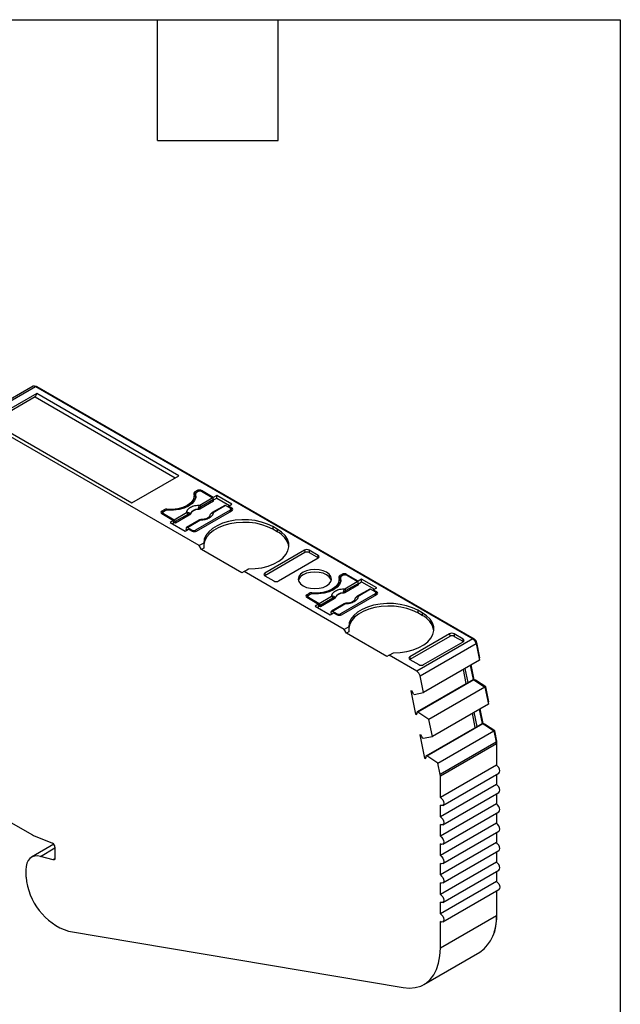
# Model space of a CAD drawing. Header units: millimetres. Extents: x 6 to 273, y 6 to 210.
# Tile 6 of 6: x 235 to 273, y 147 to 210. Entities that reach past the tile are written whole.
import ezdxf

# ---------------------------------------------------------------- set-up
doc = ezdxf.new("R2010")
doc.units = ezdxf.units.MM
doc.linetypes.add('SLD-Solid', pattern=[0])
doc.layers.add('TEXT', color=140, linetype='SLD-Solid', lineweight=25)

msp = doc.modelspace()

# ---------------------------------------------------------------- linework, layer by layer
for p, q in [((235.998, 186.42), (232.462, 184.379)), ((232.612, 184.364), (236.148, 186.405)), ((236.219, 185.956), (233.249, 184.241)), ((236.219, 185.956), (236.128, 185.74)), ((236.148, 186.405), (263.742, 170.475)), ((236.219, 186.364), (236.254, 186.384)), ((245.199, 180.771), (236.219, 185.956)), ((263.849, 170.454), (236.254, 186.384)), ((236.128, 185.74), (233.39, 184.16)), ((236.128, 185.74), (244.967, 180.637)), ((246.481, 176.357), (232.612, 184.364)), ((233.249, 184.241), (242.229, 179.057)), ((242.229, 179.057), (245.199, 180.771)), ((246.34, 179.827), (246.198, 179.745)), ((246.198, 179.745), (246.198, 179.582)), ((246.246, 179.61), (246.198, 179.582)), ((246.246, 179.623), (246.246, 179.46)), ((246.248, 179.443), (246.248, 179.607)), ((246.411, 179.766), (246.304, 179.705)), ((246.34, 179.827), (246.34, 179.725)), ((247.365, 179.398), (246.623, 179.827)), ((246.623, 179.827), (246.623, 179.766)), ((247.3, 179.375), (246.623, 179.766)), ((246.16, 179.347), (246.16, 179.511)), ((246.257, 179.398), (246.248, 179.443)), ((247.377, 179.167), (246.512, 178.667)), ((246.513, 178.92), (247.3, 179.375)), ((247.371, 179.259), (246.584, 178.805)), ((247.577, 179.521), (247.365, 179.398)), ((247.365, 179.288), (247.365, 179.398)), ((247.377, 179.167), (247.371, 179.259)), ((247.372, 179.239), (247.577, 179.358)), ((248.525, 178.974), (247.577, 179.521)), ((247.577, 179.358), (247.577, 179.521)), ((247.577, 179.358), (248.383, 178.892)), ((248.313, 178.851), (248.525, 178.974)), ((244.254, 178.623), (244.112, 178.541)), ((244.112, 178.541), (244.112, 178.378)), ((244.175, 178.414), (244.112, 178.378)), ((244.112, 178.378), (244.855, 177.949)), ((244.175, 178.439), (244.175, 178.342)), ((244.325, 178.562), (244.218, 178.5)), ((244.218, 178.378), (244.896, 177.987)), ((244.218, 178.317), (244.218, 178.378)), ((244.254, 178.623), (244.254, 178.521)), ((244.427, 178.655), (244.427, 178.593)), ((244.896, 177.987), (245.683, 178.441)), ((245.838, 178.278), (245.832, 178.342)), ((245.894, 178.34), (245.892, 178.354)), ((248.426, 178.602), (246.234, 177.337)), ((246.304, 177.276), (248.532, 178.562)), ((246.406, 178.651), (246.406, 178.635)), ((246.512, 178.667), (246.509, 178.732)), ((248.087, 178.897), (247.3, 178.442)), ((248.137, 178.892), (247.35, 178.437)), ((248.426, 178.725), (248.137, 178.892)), ((248.532, 178.725), (248.313, 178.851)), ((248.313, 178.79), (248.313, 178.851)), ((248.426, 178.5), (248.426, 178.602)), ((248.47, 178.526), (248.47, 178.664)), ((248.47, 178.598), (248.532, 178.562)), ((248.532, 178.562), (248.532, 178.725)), ((244.855, 177.949), (244.643, 177.827)), ((244.643, 177.827), (245.59, 177.28)), ((244.855, 177.786), (244.784, 177.745)), ((244.855, 177.949), (244.855, 177.786)), ((244.973, 177.779), (244.855, 177.847)), ((245.754, 178.326), (244.967, 177.872)), ((244.967, 177.872), (244.973, 177.779)), ((245.838, 178.278), (244.973, 177.779)), ((246.47, 177.963), (245.683, 177.509)), ((245.733, 177.504), (246.52, 177.958)), ((245.59, 177.28), (245.802, 177.402)), ((245.656, 177.385), (245.662, 177.47)), ((245.714, 177.351), (245.656, 177.385)), ((245.733, 177.504), (246.022, 177.337)), ((245.802, 177.402), (246.022, 177.276)), ((246.022, 177.337), (246.022, 177.276)), ((246.234, 177.249), (246.234, 177.337)), ((251.396, 177.398), (251.113, 177.562)), ((251.113, 177.562), (251.113, 177.398)), ((251.396, 177.235), (251.113, 177.398)), ((251.396, 177.398), (251.396, 177.235)), ((246.76, 176.518), (246.481, 176.357)), ((246.623, 176.112), (246.481, 176.357)), ((246.774, 176.2), (246.623, 176.112)), ((249.168, 174.643), (246.623, 176.112)), ((253.127, 176.071), (250.618, 174.623)), ((253.14, 175.915), (250.618, 174.459)), ((253.127, 176.071), (253.14, 175.915)), ((253.983, 175.742), (253.411, 176.072)), ((253.411, 176.072), (253.423, 175.915)), ((253.423, 175.915), (253.994, 175.586)), ((251.473, 174.129), (253.982, 175.578)), ((253.995, 175.586), (253.983, 175.742)), ((249.31, 174.725), (249.168, 174.643)), ((249.31, 174.725), (249.588, 174.885)), ((255.631, 171.075), (249.31, 174.725)), ((250.618, 174.623), (250.607, 174.466)), ((250.618, 174.459), (251.19, 174.129)), ((255.31, 174.065), (255.31, 174.229)), ((255.49, 174.545), (255.348, 174.463)), ((255.348, 174.463), (255.348, 174.3)), ((255.396, 174.327), (255.348, 174.3)), ((255.396, 174.341), (255.396, 174.178)), ((255.398, 174.161), (255.398, 174.325)), ((255.407, 174.116), (255.398, 174.161)), ((255.56, 174.484), (255.454, 174.422)), ((255.49, 174.545), (255.49, 174.443)), ((255.663, 173.638), (256.45, 174.093)), ((256.515, 174.116), (255.773, 174.545)), ((255.773, 174.545), (255.773, 174.484)), ((256.45, 174.093), (255.773, 174.484)), ((256.727, 174.239), (256.515, 174.116)), ((256.515, 174.006), (256.515, 174.116)), ((256.522, 173.957), (256.727, 174.075)), ((257.675, 173.692), (256.727, 174.239)), ((256.727, 174.075), (256.727, 174.239)), ((256.727, 174.075), (257.533, 173.61)), ((253.577, 173.373), (253.577, 173.311)), ((255.556, 173.368), (255.556, 173.353)), ((255.662, 173.385), (255.659, 173.45)), ((256.527, 173.885), (255.662, 173.385)), ((256.521, 173.977), (255.734, 173.523)), ((257.237, 173.614), (256.45, 173.16)), ((257.287, 173.609), (256.5, 173.155)), ((256.527, 173.885), (256.521, 173.977)), ((257.576, 173.443), (257.287, 173.609)), ((257.463, 173.569), (257.675, 173.692)), ((257.682, 173.443), (257.463, 173.569)), ((257.463, 173.508), (257.463, 173.569)), ((257.62, 173.244), (257.62, 173.382)), ((257.682, 173.28), (257.682, 173.443)), ((253.404, 173.341), (253.262, 173.259)), ((253.262, 173.259), (253.262, 173.096)), ((253.325, 173.132), (253.262, 173.096)), ((253.262, 173.096), (254.005, 172.667)), ((253.325, 173.157), (253.325, 173.06)), ((253.475, 173.28), (253.368, 173.218)), ((253.368, 173.096), (254.046, 172.705)), ((253.368, 173.035), (253.368, 173.096)), ((253.404, 173.341), (253.404, 173.239)), ((254.046, 172.705), (254.833, 173.159)), ((254.904, 173.044), (254.117, 172.589)), ((254.988, 172.996), (254.123, 172.497)), ((254.988, 172.996), (254.982, 173.06)), ((255.044, 173.057), (255.042, 173.072)), ((257.576, 173.32), (255.384, 172.055)), ((255.454, 171.994), (257.682, 173.28)), ((257.576, 173.218), (257.576, 173.32)), ((257.62, 173.315), (257.682, 173.279)), ((254.005, 172.667), (253.793, 172.545)), ((253.793, 172.545), (254.74, 171.998)), ((254.005, 172.504), (253.934, 172.463)), ((254.005, 172.667), (254.005, 172.504)), ((254.123, 172.497), (254.005, 172.565)), ((254.117, 172.589), (254.123, 172.497)), ((254.806, 172.103), (254.812, 172.188)), ((255.62, 172.681), (254.833, 172.227)), ((254.883, 172.222), (255.67, 172.676)), ((254.883, 172.222), (255.172, 172.055)), ((260.546, 172.116), (260.263, 172.279)), ((260.263, 172.279), (260.263, 172.116)), ((254.74, 171.998), (254.952, 172.12)), ((254.864, 172.069), (254.806, 172.103)), ((254.952, 172.12), (255.172, 171.994)), ((255.172, 172.055), (255.172, 171.994)), ((255.384, 171.967), (255.384, 172.055)), ((260.546, 171.953), (260.263, 172.116)), ((260.546, 172.116), (260.546, 171.953)), ((255.91, 171.236), (255.631, 171.075)), ((255.773, 170.83), (255.631, 171.075)), ((255.924, 170.918), (255.773, 170.83)), ((258.318, 169.361), (255.773, 170.83)), ((262.277, 170.789), (259.768, 169.341)), ((262.29, 170.633), (259.768, 169.177)), ((263.742, 170.475), (260.207, 168.434)), ((260.623, 168.847), (263.132, 170.296)), ((262.277, 170.789), (262.29, 170.633)), ((263.133, 170.459), (262.561, 170.789)), ((262.561, 170.789), (262.573, 170.633)), ((262.573, 170.633), (263.144, 170.304)), ((263.145, 170.304), (263.133, 170.459)), ((263.804, 170.429), (263.849, 170.454)), ((260.412, 168.134), (263.947, 170.175)), ((263.934, 170.225), (263.985, 170.254)), ((263.947, 170.175), (264.161, 169.133)), ((264.185, 169.276), (263.985, 170.254)), ((258.46, 169.442), (258.318, 169.361)), ((258.46, 169.442), (258.738, 169.603)), ((260.207, 168.434), (258.46, 169.442)), ((259.768, 169.341), (259.757, 169.184)), ((259.768, 169.177), (260.339, 168.847)), ((264.161, 169.133), (260.625, 167.092)), ((264.137, 169.248), (264.185, 169.276)), ((263.328, 167.658), (263.146, 168.547)), ((263.444, 167.724), (263.262, 168.614)), ((263.58, 168.797), (263.762, 167.908)), ((263.818, 167.898), (263.628, 168.825)), ((263.803, 167.897), (260.268, 165.856)), ((260.625, 167.092), (260.412, 168.134)), ((263.444, 167.724), (263.762, 167.908)), ((263.762, 167.908), (263.803, 167.897)), ((263.803, 167.897), (264.508, 167.433)), ((263.809, 167.893), (263.818, 167.898)), ((263.916, 167.872), (263.818, 167.898)), ((263.876, 167.849), (263.916, 167.872)), ((264.559, 167.449), (263.916, 167.872)), ((259.909, 167.177), (259.825, 167.2)), ((259.825, 167.2), (260.126, 165.725)), ((263.444, 167.724), (260.226, 165.867)), ((264.508, 167.433), (260.973, 165.392)), ((264.508, 167.433), (264.728, 166.36)), ((264.511, 167.421), (264.559, 167.449)), ((264.753, 166.504), (264.559, 167.449)), ((259.998, 166.984), (260.039, 166.973)), ((260.039, 166.973), (260.625, 167.092)), ((264.728, 166.36), (261.192, 164.319)), ((264.147, 166.025), (264.329, 165.136)), ((264.385, 165.126), (264.196, 166.053)), ((264.704, 166.476), (264.753, 166.504)), ((260.126, 165.725), (260.227, 165.783)), ((260.126, 165.725), (260.211, 165.702)), ((260.268, 165.856), (260.226, 165.867)), ((260.973, 165.392), (260.268, 165.856)), ((261.192, 164.319), (260.973, 165.392)), ((263.896, 164.886), (263.714, 165.775)), ((264.011, 164.952), (263.829, 165.842)), ((260.794, 163.095), (264.011, 164.952)), ((260.835, 163.084), (264.37, 165.125)), ((264.011, 164.952), (264.329, 165.136)), ((264.329, 165.136), (264.37, 165.125)), ((264.37, 165.125), (265.074, 164.662)), ((264.376, 165.121), (264.385, 165.126)), ((264.483, 165.1), (264.385, 165.126)), ((264.444, 165.077), (264.483, 165.1)), ((265.125, 164.677), (264.483, 165.1)), ((265.077, 164.65), (265.125, 164.677)), ((265.259, 164.025), (265.125, 164.677)), ((260.476, 164.405), (260.392, 164.428)), ((260.392, 164.428), (260.694, 162.953)), ((260.565, 164.212), (260.606, 164.201)), ((260.606, 164.201), (261.192, 164.319)), ((261.539, 162.621), (265.074, 164.662)), ((265.074, 164.662), (265.221, 163.945)), ((265.221, 163.945), (261.685, 161.904)), ((261.693, 161.837), (265.228, 163.878)), ((265.21, 163.997), (265.259, 164.025)), ((265.219, 163.954), (265.264, 163.98)), ((265.228, 163.878), (265.228, 162.513)), ((265.264, 162.489), (265.264, 163.98)), ((260.694, 162.953), (260.794, 163.011)), ((260.694, 162.953), (260.778, 162.93)), ((260.835, 163.084), (260.794, 163.095)), ((261.539, 162.621), (260.835, 163.084)), ((261.685, 161.904), (261.539, 162.621)), ((265.228, 162.513), (261.693, 160.472)), ((261.693, 160.472), (261.693, 161.837)), ((261.843, 159.967), (265.378, 162.008)), ((265.228, 161.922), (265.228, 161.288)), ((265.264, 161.264), (265.264, 161.942)), ((265.228, 161.288), (261.693, 159.247)), ((261.843, 158.743), (265.378, 160.784)), ((265.228, 160.697), (265.228, 160.064)), ((265.264, 160.04), (265.264, 160.717)), ((233.071, 159.758), (235.902, 158.124)), ((265.228, 160.064), (261.693, 158.022)), ((261.693, 159.247), (261.693, 159.982)), ((261.843, 157.518), (265.378, 159.559)), ((265.228, 159.472), (265.228, 158.839)), ((265.264, 158.815), (265.264, 159.493)), ((265.228, 158.839), (261.693, 156.798)), ((261.693, 158.022), (261.693, 158.757)), ((236.007, 158.072), (237.208, 157.587)), ((261.843, 156.293), (265.378, 158.334)), ((265.228, 158.247), (265.228, 157.614)), ((265.264, 157.59), (265.264, 158.268)), ((237.302, 157.51), (235.895, 156.697)), ((236.451, 156.747), (237.37, 157.278)), ((237.37, 157.332), (237.37, 156.626)), ((265.228, 157.614), (261.693, 155.573)), ((261.693, 156.798), (261.693, 157.533)), ((237.265, 156.529), (236.451, 156.747)), ((261.843, 155.068), (265.378, 157.109)), ((265.228, 157.023), (265.228, 156.389)), ((265.264, 156.365), (265.264, 157.043)), ((237.365, 156.587), (237.265, 156.529)), ((265.228, 156.389), (261.693, 154.348)), ((261.693, 155.573), (261.693, 156.308)), ((235.531, 155.894), (235.531, 155.649)), ((261.843, 153.843), (265.378, 155.884)), ((265.228, 155.798), (265.228, 155.164)), ((265.264, 155.14), (265.264, 155.818)), ((265.228, 155.164), (261.693, 153.123)), ((261.693, 154.348), (261.693, 155.083)), ((261.843, 152.618), (265.378, 154.659)), ((265.228, 154.573), (265.228, 152.992)), ((265.264, 153.094), (265.264, 154.593)), ((261.693, 153.123), (261.693, 153.858)), ((265.228, 152.992), (261.693, 150.951)), ((265.228, 153.073), (265.264, 153.094)), ((261.693, 150.951), (261.693, 152.633)), ((238.222, 152.019), (259.337, 148.462)), ((260.657, 148.661), (264.192, 150.702))]:
    msp.add_line(p, q)
at = {"flags": 128}
for points in [[(246.142, 179.646), (246.156, 179.442), (246.087, 179.243), (245.939, 179.058), (245.721, 178.898), (245.444, 178.772), (245.124, 178.687), (244.779, 178.648), (244.427, 178.655)], [(246.248, 179.607), (246.257, 179.4), (246.184, 179.197), (246.032, 179.01), (245.809, 178.847), (245.528, 178.719), (245.204, 178.631), (244.853, 178.589), (244.494, 178.594)], [(246.248, 179.443), (246.246, 179.457), (246.246, 179.46)], [(251.113, 177.562), (250.785, 177.721), (250.415, 177.847), (250.015, 177.935), (249.594, 177.984), (249.165, 177.99), (248.74, 177.956), (248.332, 177.88), (247.951, 177.766), (247.608, 177.617), (247.314, 177.437), (247.076, 177.231), (246.902, 177.005), (246.795, 176.765), (246.76, 176.518)], [(251.113, 177.398), (250.794, 177.554), (250.435, 177.678), (250.046, 177.767), (249.636, 177.817), (249.219, 177.828), (248.803, 177.8), (248.401, 177.733), (248.024, 177.629), (247.681, 177.49), (247.382, 177.321), (247.135, 177.126), (246.947, 176.911), (246.822, 176.68), (246.764, 176.441), (246.761, 176.412)], [(245.662, 177.47), (245.665, 177.483), (245.669, 177.495), (245.676, 177.504), (245.685, 177.51), (245.696, 177.513), (245.707, 177.513), (245.72, 177.51), (245.733, 177.504)], [(249.588, 174.885), (250.016, 174.906), (250.431, 174.967), (250.823, 175.068), (251.18, 175.205), (251.492, 175.375), (251.75, 175.573), (251.948, 175.793), (252.078, 176.029), (252.138, 176.274), (252.127, 176.521), (252.043, 176.764), (251.89, 176.996), (251.672, 177.209), (251.396, 177.398)], [(254.517, 173.82), (254.684, 173.946), (254.789, 174.092), (254.825, 174.249), (254.789, 174.406), (254.684, 174.552), (254.517, 174.678), (254.3, 174.774), (254.047, 174.834), (253.775, 174.855), (253.503, 174.834), (253.25, 174.774), (253.033, 174.678), (252.866, 174.552), (252.761, 174.406), (252.725, 174.249), (252.761, 174.092), (252.866, 173.946), (253.033, 173.82), (253.25, 173.724), (253.503, 173.664), (253.775, 173.643), (254.047, 173.664), (254.3, 173.724), (254.517, 173.82)], [(254.815, 174.167), (254.789, 174.243), (254.684, 174.389), (254.517, 174.514), (254.3, 174.611), (254.047, 174.671), (253.775, 174.692), (253.503, 174.671), (253.25, 174.611), (253.033, 174.514)], [(255.292, 174.364), (255.306, 174.16), (255.237, 173.961), (255.089, 173.776), (254.871, 173.616), (254.594, 173.49), (254.274, 173.405), (253.929, 173.365), (253.577, 173.373)], [(255.398, 174.325), (255.407, 174.118), (255.334, 173.915), (255.182, 173.728), (254.959, 173.565), (254.678, 173.437), (254.354, 173.349), (254.003, 173.307), (253.644, 173.312)], [(255.398, 174.161), (255.396, 174.175), (255.396, 174.178)], [(254.812, 172.188), (254.815, 172.201), (254.819, 172.213), (254.826, 172.222), (254.835, 172.228), (254.845, 172.231), (254.857, 172.231), (254.87, 172.228), (254.883, 172.222)], [(260.263, 172.279), (259.935, 172.439), (259.565, 172.565), (259.165, 172.653), (258.744, 172.701), (258.315, 172.708), (257.89, 172.673), (257.482, 172.598), (257.101, 172.484), (256.758, 172.335), (256.464, 172.155), (256.226, 171.949), (256.051, 171.723), (255.945, 171.483), (255.91, 171.236)], [(260.263, 172.116), (259.944, 172.272), (259.585, 172.396), (259.195, 172.485), (258.786, 172.535), (258.369, 172.546), (257.953, 172.518), (257.551, 172.451), (257.174, 172.347), (256.831, 172.208), (256.532, 172.039), (256.285, 171.844), (256.097, 171.629), (255.972, 171.398), (255.914, 171.159), (255.911, 171.13)], [(258.738, 169.603), (259.166, 169.624), (259.581, 169.685), (259.973, 169.786), (260.33, 169.923), (260.642, 170.093), (260.9, 170.291), (261.098, 170.511), (261.228, 170.747), (261.288, 170.992), (261.277, 171.239), (261.193, 171.482), (261.04, 171.714), (260.822, 171.927), (260.546, 172.116)], [(265.378, 162.008), (265.378, 162.008), (265.424, 162.061), (265.44, 162.146), (265.424, 162.249), (265.378, 162.355), (265.309, 162.448), (265.228, 162.513)], [(265.378, 160.784), (265.378, 160.784), (265.424, 160.836), (265.44, 160.921), (265.424, 161.024), (265.378, 161.13), (265.309, 161.223), (265.228, 161.288)], [(261.693, 160.472), (261.774, 160.407), (261.843, 160.314), (261.889, 160.208), (261.905, 160.105), (261.889, 160.02), (261.843, 159.967), (261.774, 159.954), (261.693, 159.982)], [(265.378, 159.559), (265.378, 159.559), (265.424, 159.612), (265.44, 159.696), (265.424, 159.799), (265.378, 159.905), (265.309, 159.998), (265.228, 160.064)], [(261.693, 159.247), (261.774, 159.182), (261.843, 159.089), (261.889, 158.983), (261.905, 158.88), (261.889, 158.795), (261.843, 158.743), (261.774, 158.729), (261.693, 158.757)], [(265.378, 158.334), (265.378, 158.334), (265.424, 158.387), (265.44, 158.471), (265.424, 158.574), (265.378, 158.68), (265.309, 158.773), (265.228, 158.839)], [(261.693, 158.022), (261.774, 157.957), (261.843, 157.864), (261.889, 157.758), (261.905, 157.655), (261.889, 157.571), (261.843, 157.518), (261.774, 157.504), (261.693, 157.533)], [(265.378, 157.109), (265.378, 157.109), (265.424, 157.162), (265.44, 157.246), (265.424, 157.35), (265.378, 157.456), (265.309, 157.548), (265.228, 157.614)], [(236.451, 156.747), (236.26, 156.778), (236.083, 156.767), (235.924, 156.713), (235.788, 156.618), (235.678, 156.485), (235.597, 156.317), (235.548, 156.118), (235.531, 155.894)], [(237.37, 156.626), (237.368, 156.601), (237.362, 156.578), (237.353, 156.559), (237.341, 156.544), (237.325, 156.533), (237.307, 156.527), (237.287, 156.525), (237.265, 156.529)], [(261.693, 156.798), (261.774, 156.732), (261.843, 156.639), (261.889, 156.533), (261.905, 156.43), (261.889, 156.346), (261.843, 156.293), (261.774, 156.28), (261.693, 156.308)], [(265.378, 155.884), (265.378, 155.884), (265.424, 155.937), (265.44, 156.022), (265.424, 156.125), (265.378, 156.231), (265.309, 156.324), (265.228, 156.389)], [(261.693, 155.573), (261.774, 155.507), (261.843, 155.415), (261.889, 155.309), (261.905, 155.205), (261.889, 155.121), (261.843, 155.068), (261.774, 155.055), (261.693, 155.083)], [(265.228, 155.164), (265.309, 155.099), (265.378, 155.006), (265.424, 154.9), (265.44, 154.797), (265.424, 154.712), (265.378, 154.659), (265.378, 154.659)], [(261.693, 154.348), (261.774, 154.283), (261.843, 154.19), (261.889, 154.084), (261.905, 153.981), (261.889, 153.896), (261.843, 153.843), (261.774, 153.83), (261.693, 153.858)], [(261.693, 153.123), (261.774, 153.058), (261.843, 152.965), (261.889, 152.859), (261.905, 152.756), (261.889, 152.671), (261.843, 152.618), (261.774, 152.605), (261.693, 152.633)], [(259.337, 148.462), (259.737, 148.427), (260.113, 148.462), (260.46, 148.564), (260.772, 148.734), (261.044, 148.968), (261.273, 149.263), (261.454, 149.615), (261.586, 150.017), (261.666, 150.465), (261.693, 150.951)]]:
    msp.add_lwpolyline(points, dxfattribs=at)
for centre, radius, start, end in [((236.06, 186.285), 0.148, 53.7749, 114.91465), ((236.194, 186.299), 0.104, 54.94801, 109.00595), ((246.233, 179.66), 0.0919, 112.11453, 189.09411), ((246.267, 179.458), 0.142, 119.04503, 139.60208), ((246.34, 179.619), 0.0925, 112.32046, 187.67415), ((246.481, 179.554), 0.307, 62.60967, 117.39033), ((246.517, 179.561), 0.231, 62.60965, 117.39034), ((245.598, 179.357), 0.563, 325.60209, 359.02952), ((247.216, 179.244), 0.155, 5.689, 57.19914), ((244.143, 178.46), 0.0873, 110.78341, 249.21653), ((244.242, 178.439), 0.0655, 110.78342, 249.21657), ((244.393, 178.356), 0.301, 83.66933, 117.59762), ((244.464, 178.296), 0.3, 84.14931, 117.63517), ((245.599, 178.311), 0.155, 5.689, 57.19913), ((245.724, 178.388), 0.118, 336.66803, 18.17484), ((246.394, 178.078), 0.573, 88.8448, 151.14983), ((246.394, 178.064), 0.571, 88.81363, 151.18096), ((246.187, 178.35), 0.5, 49.88215, 58.74261), ((246.429, 178.79), 0.155, 5.689, 57.19913), ((247.193, 178.339), 0.00686, 52.52028, 103.5056), ((247.321, 178.397), 0.0497, 54.01601, 114.69586), ((248.108, 178.853), 0.0484, 53.1028, 115.58671), ((248.403, 178.664), 0.0655, 290.78342, 69.21658), ((248.501, 178.643), 0.0873, 290.78343, 69.21664), ((244.812, 177.856), 0.155, 5.68897, 57.19915), ((246.491, 177.918), 0.0498, 54.01818, 114.67136), ((246.128, 177.542), 0.231, 242.60967, 297.39033), ((246.163, 177.549), 0.307, 242.60967, 297.39033), ((250.834, 176.033), 1.327, 10.55243, 64.96314), ((253.273, 174.006), 0.562, 115.35001, 163.33841), ((254.748, 174.075), 0.563, 325.60263, 359.02954), ((255.383, 174.378), 0.0919, 112.11453, 189.09411), ((255.417, 174.175), 0.142, 119.04503, 139.60208), ((255.49, 174.337), 0.0925, 112.32046, 187.67415), ((255.631, 174.272), 0.307, 62.60967, 117.39033), ((255.667, 174.279), 0.231, 62.60965, 117.39034), ((256.366, 173.962), 0.155, 5.689, 57.19914), ((253.543, 173.074), 0.301, 83.66933, 117.59762), ((255.544, 172.796), 0.573, 88.8448, 151.14983), ((255.337, 173.068), 0.5, 49.88215, 58.74261), ((255.579, 173.507), 0.155, 5.689, 57.19913), ((257.258, 173.571), 0.0484, 53.1028, 115.58671), ((257.552, 173.382), 0.0655, 290.78342, 69.21658), ((257.651, 173.361), 0.0873, 290.78343, 69.21664), ((253.293, 173.177), 0.0873, 110.78342, 249.21655), ((253.392, 173.157), 0.0655, 110.78342, 249.21657), ((253.614, 173.014), 0.3, 84.14931, 117.63517), ((254.749, 173.028), 0.155, 5.689, 57.19913), ((254.874, 173.106), 0.118, 336.66803, 18.17484), ((255.544, 172.782), 0.571, 88.81362, 151.18096), ((256.343, 173.057), 0.00686, 52.52028, 103.5056), ((256.471, 173.115), 0.0497, 54.01601, 114.69586), ((253.962, 172.574), 0.155, 5.68897, 57.19915), ((255.641, 172.636), 0.0498, 54.01818, 114.67136), ((255.278, 172.26), 0.231, 242.60967, 297.39033), ((255.313, 172.267), 0.307, 242.60967, 297.39033), ((259.984, 170.751), 1.327, 10.55242, 64.96314), ((263.487, 170.08), 0.47, 11.62785, 57.06613), ((263.678, 170.191), 0.313, 11.6279, 57.06611), ((259.951, 168.039), 0.47, 11.62791, 57.0661), ((259.199, 166.733), 0.837, 17.47941, 32.05755), ((259.83, 165.822), 0.399, 342.53288, 6.51389), ((259.766, 163.961), 0.837, 17.47941, 32.05755), ((264.89, 163.876), 0.339, 0.346, 11.86525), ((265.038, 163.978), 0.226, 0.346, 11.86525), ((260.398, 163.05), 0.399, 342.53288, 6.51389), ((261.354, 161.835), 0.339, 0.346, 11.86525), ((236.324, 158.85), 0.839, 239.84977, 247.8278), ((237.072, 157.321), 0.299, 2.03155, 62.89676), ((237.358, 155.653), 1.827, 180.10726, 186.5483), ((239.496, 155.775), 3.966, 184.78632, 251.26351), ((262.688, 152.762), 2.551, 306.15137, 5.1608), ((261.73, 153.038), 3.534, 342.19073, 0.90125)]:
    msp.add_arc(centre, radius, start, end)
for centre, major_axis, ratio, start_param, end_param in [((249.31, 175.051), (-1.803, 3.123), 0.577335, 0.787088, 0.892481), ((253.269, 175.99), (0.2, 0.001), 0.577279, 0.781586, 2.352383), ((253.281, 175.834), (0.2, 0.001), 0.577279, 0.781586, 2.352383), ((253.841, 175.66), (0.2, 0.001), 0.577279, 5.493975, 7.064772), ((250.76, 174.541), (0.2, 0.001), 0.577279, 2.352383, 3.923179), ((251.331, 174.211), (0.2, 0.001), 0.577279, 3.923179, 5.493975), ((258.46, 169.769), (-1.803, 3.123), 0.577335, 0.787088, 0.892481), ((262.419, 170.708), (0.2, 0.001), 0.577279, 0.781586, 2.352383), ((262.431, 170.551), (0.2, 0.001), 0.577279, 0.781586, 2.352383), ((262.991, 170.377), (0.2, 0.001), 0.577279, 5.493975, 7.064772), ((259.91, 169.259), (0.2, 0.001), 0.577279, 2.352383, 3.923179), ((260.481, 168.929), (0.2, 0.001), 0.577279, 3.923179, 5.493975)]:
    msp.add_ellipse(centre, major_axis=major_axis, ratio=ratio, start_param=start_param, end_param=end_param)
for points, knots in [([(245.683, 178.441), (245.684, 178.456), (245.686, 178.486), (245.697, 178.531), (245.716, 178.575), (245.751, 178.634), (245.816, 178.706), (245.923, 178.782), (246.055, 178.844), (246.202, 178.888), (246.357, 178.915), (246.461, 178.919), (246.513, 178.92)], [0, 0, 0, 0, 0.06027, 0.120056, 0.179893, 0.240314, 0.370015, 0.500128, 0.629829, 0.759943, 0.879871, 1, 1, 1, 1]), ([(245.832, 178.342), (245.825, 178.343), (245.809, 178.346), (245.782, 178.341), (245.763, 178.331), (245.754, 178.326)], [0, 0, 0, 0, 0.317222, 0.645084, 1, 1, 1, 1]), ([(245.892, 178.354), (245.889, 178.353), (245.882, 178.35), (245.865, 178.346), (245.849, 178.344), (245.837, 178.342), (245.832, 178.342)], [0, 0, 0, 0, 0.332097, 0.61117, 0.833934, 1, 1, 1, 1]), ([(245.894, 178.34), (245.893, 178.336), (245.891, 178.332), (245.889, 178.329), (245.888, 178.325), (245.886, 178.322), (245.883, 178.318), (245.881, 178.315), (245.878, 178.311), (245.875, 178.308), (245.874, 178.306), (245.873, 178.305), (245.871, 178.303), (245.868, 178.3), (245.864, 178.297), (245.861, 178.294), (245.859, 178.292), (245.857, 178.291), (245.855, 178.289), (245.85, 178.285), (245.844, 178.282), (245.838, 178.278)], [0, 0, 0, 0, 0.0000193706, 0.0000193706, 0.0000193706, 0.0000387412, 0.0000387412, 0.0000387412, 0.0000581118, 0.0000581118, 0.0000581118, 0.0000677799, 0.0000677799, 0.0000677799, 0.0000871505, 0.0000871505, 0.0000871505, 0.0000968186, 0.0000968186, 0.0000968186, 0.0001214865, 0.0001214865, 0.0001214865, 0.0001214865]), ([(246.406, 178.651), (246.41, 178.663), (246.419, 178.685), (246.43, 178.72), (246.439, 178.75), (246.444, 178.769), (246.446, 178.777)], [0, 0, 0, 0, 0.306881, 0.575882, 0.806979, 1, 1, 1, 1]), ([(246.509, 178.732), (246.497, 178.72), (246.467, 178.69), (246.429, 178.665), (246.406, 178.651)], [0, 0, 0, 0, 0.389276, 1, 1, 1, 1]), ([(246.512, 178.667), (246.508, 178.665), (246.503, 178.662), (246.498, 178.66), (246.493, 178.657), (246.488, 178.655), (246.482, 178.653), (246.477, 178.651), (246.472, 178.649), (246.466, 178.647), (246.463, 178.647), (246.46, 178.646), (246.457, 178.645), (246.451, 178.643), (246.445, 178.642), (246.439, 178.641), (246.436, 178.64), (246.433, 178.639), (246.43, 178.639), (246.422, 178.637), (246.414, 178.636), (246.406, 178.635)], [0, 0, 0, 0, 0.0000193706, 0.0000193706, 0.0000193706, 0.0000387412, 0.0000387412, 0.0000387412, 0.0000581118, 0.0000581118, 0.0000581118, 0.0000677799, 0.0000677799, 0.0000677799, 0.0000871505, 0.0000871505, 0.0000871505, 0.0000968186, 0.0000968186, 0.0000968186, 0.0001214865, 0.0001214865, 0.0001214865, 0.0001214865]), ([(246.446, 178.777), (246.45, 178.79), (246.458, 178.819), (246.474, 178.859), (246.493, 178.894), (246.506, 178.912), (246.513, 178.92)], [0, 0, 0, 0, 0.220475, 0.499075, 0.748119, 1, 1, 1, 1]), ([(246.584, 178.805), (246.569, 178.796), (246.542, 178.778), (246.52, 178.747), (246.509, 178.732)], [0, 0, 0, 0, 0.5214849, 1, 1, 1, 1]), ([(247.35, 178.437), (247.349, 178.422), (247.347, 178.392), (247.336, 178.347), (247.317, 178.304), (247.282, 178.244), (247.218, 178.173), (247.11, 178.097), (246.978, 178.034), (246.831, 177.991), (246.676, 177.963), (246.572, 177.96), (246.52, 177.958)], [0, 0, 0, 0, 0.0602697, 0.1200562, 0.1798933, 0.2403137, 0.3700145, 0.5001284, 0.6298294, 0.7599435, 0.879871, 1, 1, 1, 1]), ([(247.3, 178.442), (247.278, 178.428), (247.239, 178.403), (247.206, 178.363), (247.191, 178.345)], [0, 0, 0, 0, 0.553024, 1, 1, 1, 1]), ([(246.573, 177.996), (246.556, 177.994), (246.523, 177.99), (246.487, 177.972), (246.47, 177.963)], [0, 0, 0, 0, 0.512278, 1, 1, 1, 1]), ([(246.52, 177.958), (246.534, 177.972), (246.553, 177.993), (246.568, 177.995), (246.573, 177.995)], [0, 0, 0, 0, 0.682117, 1, 1, 1, 1]), ([(246.573, 177.995), (246.574, 177.996), (246.579, 177.997), (246.583, 177.994), (246.587, 177.992)], [0, 0, 0, 0, 0.17328, 1, 1, 1, 1]), ([(247.135, 178.21), (247.115, 178.181), (247.073, 178.123), (246.931, 178.053), (246.764, 178.006), (246.635, 178.001), (246.582, 177.999)], [0, 0, 0, 0, 0.261846, 0.528245, 0.802184, 1, 1, 1, 1]), ([(254.833, 173.159), (254.834, 173.174), (254.836, 173.204), (254.847, 173.249), (254.866, 173.293), (254.901, 173.352), (254.965, 173.424), (255.073, 173.499), (255.205, 173.562), (255.352, 173.606), (255.507, 173.633), (255.611, 173.636), (255.663, 173.638)], [0, 0, 0, 0, 0.06027, 0.120056, 0.179893, 0.240314, 0.370015, 0.500128, 0.629829, 0.759943, 0.879871, 1, 1, 1, 1]), ([(255.556, 173.368), (255.56, 173.38), (255.569, 173.403), (255.58, 173.438), (255.589, 173.468), (255.594, 173.487), (255.596, 173.495)], [0, 0, 0, 0, 0.306881, 0.575882, 0.806979, 1, 1, 1, 1]), ([(255.659, 173.45), (255.647, 173.438), (255.617, 173.408), (255.579, 173.383), (255.556, 173.368)], [0, 0, 0, 0, 0.389276, 1, 1, 1, 1]), ([(255.662, 173.385), (255.658, 173.383), (255.653, 173.38), (255.648, 173.378), (255.643, 173.375), (255.638, 173.373), (255.632, 173.371), (255.627, 173.369), (255.621, 173.367), (255.616, 173.365), (255.613, 173.364), (255.61, 173.364), (255.607, 173.363), (255.601, 173.361), (255.595, 173.36), (255.589, 173.358), (255.586, 173.358), (255.583, 173.357), (255.58, 173.357), (255.572, 173.355), (255.564, 173.354), (255.556, 173.353)], [0, 0, 0, 0, 0.0000193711, 0.0000193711, 0.0000193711, 0.0000387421, 0.0000387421, 0.0000387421, 0.0000581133, 0.0000581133, 0.0000581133, 0.0000677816, 0.0000677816, 0.0000677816, 0.0000871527, 0.0000871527, 0.0000871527, 0.0000968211, 0.0000968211, 0.0000968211, 0.0001214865, 0.0001214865, 0.0001214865, 0.0001214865]), ([(255.596, 173.495), (255.6, 173.508), (255.608, 173.537), (255.624, 173.576), (255.643, 173.612), (255.656, 173.629), (255.663, 173.638)], [0, 0, 0, 0, 0.220475, 0.499075, 0.748119, 1, 1, 1, 1]), ([(255.734, 173.523), (255.719, 173.514), (255.692, 173.496), (255.67, 173.465), (255.659, 173.45)], [0, 0, 0, 0, 0.521485, 1, 1, 1, 1]), ([(254.982, 173.06), (254.975, 173.061), (254.959, 173.064), (254.932, 173.058), (254.913, 173.049), (254.904, 173.044)], [0, 0, 0, 0, 0.3172218, 0.6450837, 1, 1, 1, 1]), ([(255.042, 173.072), (255.039, 173.071), (255.032, 173.068), (255.015, 173.064), (254.999, 173.061), (254.987, 173.06), (254.982, 173.06)], [0, 0, 0, 0, 0.332097, 0.61117, 0.833934, 1, 1, 1, 1]), ([(255.044, 173.057), (255.043, 173.054), (255.041, 173.05), (255.039, 173.047), (255.038, 173.043), (255.036, 173.039), (255.033, 173.036), (255.031, 173.032), (255.028, 173.029), (255.025, 173.026), (255.024, 173.024), (255.022, 173.022), (255.021, 173.021), (255.018, 173.018), (255.014, 173.014), (255.011, 173.011), (255.009, 173.01), (255.007, 173.008), (255.005, 173.007), (255, 173.003), (254.994, 173), (254.988, 172.996)], [0, 0, 0, 0, 0.0000193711, 0.0000193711, 0.0000193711, 0.0000387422, 0.0000387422, 0.0000387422, 0.0000581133, 0.0000581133, 0.0000581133, 0.0000677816, 0.0000677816, 0.0000677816, 0.0000871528, 0.0000871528, 0.0000871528, 0.0000968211, 0.0000968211, 0.0000968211, 0.0001214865, 0.0001214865, 0.0001214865, 0.0001214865]), ([(256.5, 173.155), (256.499, 173.14), (256.497, 173.11), (256.486, 173.065), (256.467, 173.021), (256.432, 172.962), (256.368, 172.891), (256.26, 172.815), (256.128, 172.752), (255.981, 172.709), (255.826, 172.681), (255.722, 172.678), (255.67, 172.676)], [0, 0, 0, 0, 0.06027, 0.120056, 0.179893, 0.240314, 0.370015, 0.500128, 0.629829, 0.759943, 0.879871, 1, 1, 1, 1]), ([(256.285, 172.928), (256.265, 172.899), (256.223, 172.84), (256.081, 172.77), (255.914, 172.724), (255.785, 172.719), (255.732, 172.717)], [0, 0, 0, 0, 0.261846, 0.528245, 0.802184, 1, 1, 1, 1]), ([(256.45, 173.16), (256.428, 173.146), (256.389, 173.121), (256.356, 173.081), (256.341, 173.063)], [0, 0, 0, 0, 0.553024, 1, 1, 1, 1]), ([(255.723, 172.714), (255.706, 172.712), (255.673, 172.708), (255.637, 172.69), (255.62, 172.681)], [0, 0, 0, 0, 0.512278, 1, 1, 1, 1]), ([(255.67, 172.676), (255.683, 172.69), (255.703, 172.71), (255.718, 172.713), (255.723, 172.713)], [0, 0, 0, 0, 0.682117, 1, 1, 1, 1]), ([(255.723, 172.713), (255.724, 172.714), (255.729, 172.715), (255.733, 172.712), (255.737, 172.71)], [0, 0, 0, 0, 0.17328, 1, 1, 1, 1])]:
    msp.add_open_spline(points, degree=3, knots=knots)
for points in [[(245.836, 178.425), (245.793, 178.454), (245.737, 178.457), (245.683, 178.441)], [(245.892, 178.354), (245.886, 178.379), (245.868, 178.404), (245.836, 178.425)], [(247.141, 178.226), (247.147, 178.269), (247.165, 178.31), (247.197, 178.344)], [(247.197, 178.344), (247.24, 178.391), (247.297, 178.422), (247.35, 178.437)], [(254.986, 173.143), (254.943, 173.172), (254.887, 173.174), (254.833, 173.159)], [(255.042, 173.072), (255.036, 173.097), (255.018, 173.122), (254.986, 173.143)], [(256.291, 172.944), (256.297, 172.987), (256.315, 173.028), (256.347, 173.062)], [(256.347, 173.062), (256.39, 173.109), (256.446, 173.14), (256.5, 173.155)]]:
    msp.add_open_spline(points, degree=3)
at = {"layer": 'TEXT'}
for p, q in [((6.35, 209.55), (273.05, 209.55)), ((243.84, 201.93), (243.84, 209.55)), ((251.46, 201.93), (251.46, 209.55)), ((273.05, 209.55), (273.05, 6.35)), ((243.84, 201.93), (251.46, 201.93))]:
    msp.add_line(p, q, dxfattribs=at)

doc.saveas('drawing.dxf')
